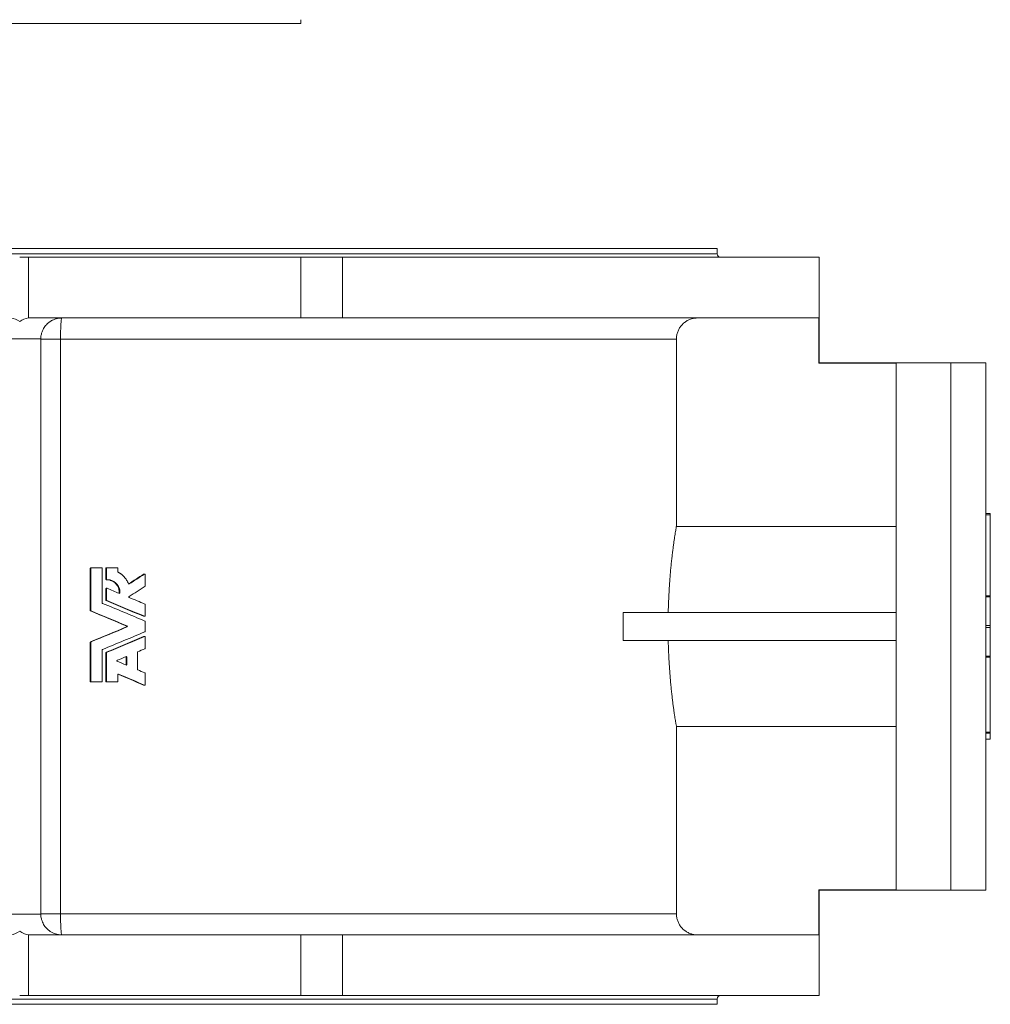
# Model space of a CAD drawing. Header units: millimetres. Extents: x -754 to 1155, y -387 to 1139.
# Tile 2 of 4: x -59 to 493, y -329 to 231. Entities that reach past the tile are written whole.
import ezdxf

# ---------------------------------------------------------------- set-up
doc = ezdxf.new("R2010")
doc.units = ezdxf.units.MM

msp = doc.modelspace()

# ---------------------------------------------------------------- linework, layer by layer
at = {"color": 7, "linetype": 'Continuous', "lineweight": 15}
for p, q in [((100.96, 231.09), (100.96, 228.89)), ((100.96, 228.89), (-219.04, 228.89)), ((-456.04, 100.9), (337.96, 100.9)), ((337.96, 97.9), (337.96, 100.9)), ((-59.04, 95.9), (-54.04, 95.9)), ((-54.04, 95.9), (-54.04, 61.4)), ((100.96, 95.9), (-54.04, 95.9)), ((100.96, 61.4), (100.96, 95.9)), ((100.96, 95.9), (124.8, 95.9)), ((124.8, 95.9), (395.96, 95.9)), ((395.96, 35.9), (395.96, 95.9)), ((-54.04, 61.4), (-35.04, 61.4)), ((-35.04, 61.4), (100.96, 61.4)), ((124.8, 61.4), (100.96, 61.4)), ((124.8, 61.4), (395.83, 61.4)), ((395.83, 35.69), (395.83, 61.4)), ((-47.04, -277.6), (-47.04, 49.4)), ((314.8, -57.16), (314.8, 49.4)), ((395.83, 35.69), (439.96, 35.69)), ((470.96, 35.9), (395.95, 35.9)), ((439.96, -263.89), (439.96, 35.69)), ((490.96, 35.9), (470.96, 35.9)), ((490.96, 35.9), (490.96, -264.1)), ((490.96, -49.91), (493.46, -49.91)), ((493.46, -49.91), (493.46, -50.54)), ((493.46, -50.54), (493.46, -96.62)), ((314.8, -57.16), (439.96, -57.16)), ((-18.87, -105.01), (-18.87, -81.05)), ((-18.6, -81.05), (-18.87, -81.05)), ((-18.6, -105.01), (-18.6, -81.05)), ((-18.28, -80.72), (-18.55, -80.72)), ((-18.28, -80.72), (-12.43, -80.72)), ((-12.1, -81.05), (-12.1, -100.67)), ((-10.04, -87.23), (-10.04, -81.05)), ((-9.71, -81.05), (-10.04, -81.05)), ((-9.39, -80.72), (-9.72, -80.72)), ((-9.71, -87.23), (-9.71, -81.05)), ((-9.39, -80.72), (-3.55, -80.72)), ((-3.23, -81.05), (-3.23, -82.92)), ((-9.71, -87.23), (-10.04, -87.23)), ((-9.37, -87.55), (-9.7, -87.55)), ((11.95, -84.39), (11.48, -84.39)), ((12.12, -84.34), (11.65, -84.34)), ((12.45, -84.66), (12.45, -91)), ((-10.04, -99.07), (-10.04, -92.73)), ((-9.71, -92.73), (-10.04, -92.73)), ((-9.39, -92.41), (-9.72, -92.41)), ((-9.71, -99.07), (-9.71, -92.73)), ((-1.99, -94.98), (-2.37, -94.98)), ((3.34, -89.93), (2.93, -89.93)), ((-9.71, -99.07), (-10.04, -99.07)), ((-9.51, -99.37), (-9.84, -99.37)), ((493.46, -96.62), (493.46, -97.2)), ((493.46, -97.2), (493.46, -113.52)), ((-18.6, -105.01), (-18.87, -105.01)), ((-18.4, -105.31), (-18.67, -105.31)), ((12.45, -101.7), (12.45, -108.03)), ((284.43, -122.1), (284.43, -106.1)), ((284.43, -106.1), (439.96, -106.1)), ((12, -108.33), (11.53, -108.33)), ((11.66, -108.36), (12.14, -108.36)), ((12.45, -111.33), (12.45, -116.87)), ((2.04, -113.8), (1.63, -113.8)), ((2.04, -114.4), (1.63, -114.4)), ((493.46, -113.52), (493.46, -114.68)), ((493.46, -114.68), (493.46, -131)), ((-18.6, -123.19), (-18.87, -123.19)), ((-18.87, -145.4), (-18.87, -123.19)), ((-18.4, -122.89), (-18.67, -122.89)), ((-18.6, -145.4), (-18.6, -123.19)), ((12, -119.87), (11.53, -119.87)), ((12.14, -119.84), (11.66, -119.84)), ((12.45, -120.17), (12.45, -126.5)), ((284.43, -122.1), (439.96, -122.1)), ((-12.1, -127.53), (-12.1, -145.4)), ((-9.51, -128.84), (-9.84, -128.84)), ((7.94, -128.82), (7.94, -138.5)), ((-10.04, -145.4), (-10.04, -129.14)), ((-9.71, -129.14), (-10.04, -129.14)), ((-9.71, -145.4), (-9.71, -129.14)), ((1.98, -131.58), (1.57, -131.58)), ((1.57, -131.58), (1.57, -135.74)), ((1.98, -131.58), (1.98, -135.74)), ((493.46, -131), (493.46, -131.58)), ((493.46, -131.58), (493.46, -174.29)), ((1.98, -135.74), (1.57, -135.74)), ((-18.6, -145.4), (-18.87, -145.4)), ((-9.71, -145.4), (-10.04, -145.4)), ((-3.23, -141.58), (-3.23, -145.4)), ((-2.78, -141.28), (-3.03, -141.28)), ((12.45, -140.82), (12.45, -147.16)), ((-18.28, -145.72), (-18.55, -145.72)), ((-18.28, -145.72), (-12.43, -145.72)), ((-9.39, -145.72), (-9.72, -145.72)), ((-9.39, -145.72), (-3.55, -145.72)), ((12, -147.46), (11.53, -147.46)), ((11.66, -147.48), (12.14, -147.48)), ((314.8, -277.6), (314.8, -171.04)), ((314.8, -171.04), (439.96, -171.04)), ((490.96, -174.91), (493.46, -174.91)), ((490.96, -178.29), (493.46, -178.29)), ((493.46, -174.29), (493.46, -174.91)), ((493.46, -174.91), (493.46, -178.24)), ((493.46, -178.24), (493.46, -178.29)), ((395.83, -263.89), (395.83, -289.6)), ((395.83, -263.89), (439.96, -263.89)), ((395.95, -264.1), (470.96, -264.1)), ((395.96, -324.1), (395.96, -264.1)), ((470.96, -264.1), (490.96, -264.1)), ((-35.04, -289.6), (-54.04, -289.6)), ((-54.04, -289.6), (-54.04, -324.1)), ((100.96, -289.6), (-35.04, -289.6)), ((100.96, -324.1), (100.96, -289.6)), ((100.96, -289.6), (124.8, -289.6)), ((124.8, -289.6), (395.83, -289.6)), ((-54.04, -324.1), (-59.04, -324.1)), ((-54.04, -324.1), (100.96, -324.1)), ((124.8, -324.1), (100.96, -324.1)), ((124.8, -324.1), (395.96, -324.1)), ((-456.04, -329.1), (337.96, -329.1)), ((337.96, -329.1), (337.96, -326.1))]:
    msp.add_line(p, q, dxfattribs=at)
at = {"color": 8, "linetype": 'Continuous', "lineweight": 0}
for p, q in [((-456.04, 97.9), (337.96, 97.9)), ((124.8, 95.9), (124.8, 61.4)), ((-47.04, 49.57), (-71.04, 49.57)), ((-47.04, 49.57), (-47.04, 49.57)), ((-47.04, 49.4), (-35.78, 49.4)), ((-35.78, 49.4), (314.8, 49.4)), ((-35.78, 49.4), (-35.78, -277.6)), ((470.96, 35.9), (470.96, -264.1)), ((490.96, -50.54), (493.46, -50.54)), ((490.96, -96.62), (493.46, -96.62)), ((490.96, -97.2), (493.46, -97.2)), ((490.96, -113.52), (493.46, -113.52)), ((490.96, -114.68), (493.46, -114.68)), ((490.96, -131), (493.46, -131)), ((490.96, -131.58), (493.46, -131.58)), ((490.96, -174.29), (493.46, -174.29)), ((490.96, -178.24), (493.46, -178.24)), ((-71.04, -277.77), (-47.04, -277.77)), ((-47.04, -277.6), (-35.78, -277.6)), ((-47.04, -277.77), (-47.04, -277.77)), ((-35.78, -277.6), (314.8, -277.6)), ((124.8, -289.6), (124.8, -324.1)), ((-456.04, -326.1), (337.96, -326.1))]:
    msp.add_line(p, q, dxfattribs=at)
at = {"color": 8, "linetype": 'Continuous', "lineweight": 0, "flags": 128}
for points in [[(-35.04, 61.4), (-35.1, 61.36), (-35.16, 61.23), (-35.22, 61.03), (-35.28, 60.75), (-35.34, 60.39), (-35.39, 59.95), (-35.45, 59.44), (-35.5, 58.87), (-35.54, 58.23), (-35.59, 57.53), (-35.63, 56.77), (-35.66, 55.96), (-35.69, 55.11), (-35.72, 54.22), (-35.74, 53.29), (-35.76, 52.34), (-35.77, 51.37), (-35.78, 50.39), (-35.78, 49.4)], [(-35.78, -277.6), (-35.78, -278.59), (-35.77, -279.58), (-35.76, -280.55), (-35.74, -281.5), (-35.72, -282.42), (-35.69, -283.31), (-35.66, -284.16), (-35.63, -284.97), (-35.59, -285.73), (-35.54, -286.43), (-35.5, -287.07), (-35.45, -287.65), (-35.39, -288.16), (-35.34, -288.59), (-35.28, -288.95), (-35.22, -289.23), (-35.16, -289.44), (-35.1, -289.56), (-35.04, -289.6)]]:
    msp.add_lwpolyline(points, dxfattribs=at)
at = {"color": 7, "linetype": 'Continuous', "lineweight": 15}
for centre, radius, start, end in [((339.96, 97.9), 2, 180, 270), ((-66.04, 49.57), 12, 54.3147, 80.4059), ((-52.04, 49.57), 12, 99.5941, 125.6853), ((-35.04, 49.4), 12, 179.1986, 180), ((-35.04, -277.6), 12, 180, 180.8014), ((-66.04, -277.77), 12, 279.5941, 305.6853), ((-52.04, -277.77), 12, 234.3147, 260.4059), ((339.96, -326.1), 2, 90, 180)]:
    msp.add_arc(centre, radius, start, end, dxfattribs=at)
for points, knots in [([(-47.04, 49.57), (-47.02, 49.92), (-46.99, 50.64), (-46.83, 51.7), (-46.54, 52.89), (-46.08, 54.17), (-45.43, 55.46), (-44.67, 56.59), (-43.84, 57.58), (-42.83, 58.56), (-41.63, 59.47), (-40.22, 60.27), (-38.98, 60.75), (-37.96, 61.05), (-37.27, 61.2), (-36.65, 61.29), (-36.16, 61.35), (-35.7, 61.38), (-35.35, 61.4), (-35.12, 61.4), (-35.04, 61.4)], [0, 0, 0, 0, 0.0496207, 0.0994444, 0.1490959, 0.2231008, 0.297171, 0.367084, 0.4372596, 0.5072769, 0.60379, 0.7006529, 0.7972715, 0.8443245, 0.8913568, 0.9204162, 0.9494267, 0.9689106, 0.9883465, 1, 1, 1, 1]), ([(326.81, 61.4), (326.29, 61.38), (325.44, 61.35), (324.27, 61.14), (323.3, 60.89), (322.34, 60.55), (321.41, 60.13), (320.53, 59.64), (319.69, 59.08), (318.89, 58.44), (318.16, 57.74), (317.49, 56.99), (316.88, 56.18), (316.34, 55.31), (315.88, 54.41), (315.5, 53.47), (315.2, 52.51), (314.98, 51.52), (314.83, 50.48), (314.81, 49.77), (314.8, 49.4)], [0, 0, 0, 0, 0.082153, 0.135104, 0.188054, 0.242541, 0.297029, 0.34998, 0.402929, 0.457418, 0.511907, 0.564845, 0.617783, 0.672259, 0.726736, 0.779652, 0.832567, 0.887022, 0.941475, 1, 1, 1, 1]), ([(395.83, 35.69), (395.86, 35.74), (395.91, 35.86), (395.95, 35.92), (395.95, 35.9), (395.95, 35.9)], [0, 0, 0, 0, 0.499182, 0.998363, 1, 1, 1, 1]), ([(310.13, -106.1), (310.16, -104.83), (310.23, -102.29), (310.38, -98.53), (310.56, -94.84), (310.78, -91.24), (311.02, -87.76), (311.29, -84.39), (311.58, -81.16), (311.89, -78.07), (312.21, -75.14), (312.53, -72.38), (312.85, -69.82), (313.16, -67.44), (313.47, -65.27), (313.76, -63.32), (314.03, -61.58), (314.27, -60.07), (314.49, -58.82), (314.67, -57.81), (314.76, -57.38), (314.8, -57.16)], [0, 0, 0, 0, 0.051855, 0.103889, 0.155984, 0.208021, 0.259879, 0.311714, 0.363723, 0.415792, 0.467803, 0.519639, 0.571888, 0.624316, 0.676804, 0.729231, 0.781478, 0.83604, 0.89074, 0.94544, 1, 1, 1, 1]), ([(-18.87, -81.05), (-18.87, -81.03), (-18.87, -80.98), (-18.85, -80.92), (-18.82, -80.87), (-18.78, -80.82), (-18.73, -80.78), (-18.67, -80.75), (-18.61, -80.73), (-18.57, -80.73), (-18.55, -80.72)], [0, 0, 0, 0, 0.128168, 0.251075, 0.373469, 0.500155, 0.621782, 0.748262, 0.871912, 1, 1, 1, 1]), ([(-18.6, -81.05), (-18.6, -81.01), (-18.6, -80.96), (-18.56, -80.89), (-18.54, -80.85), (-18.45, -80.76), (-18.37, -80.72), (-18.28, -80.72)], [0, 0, 0, 0, 0.25, 0.25, 0.5, 0.5, 1, 1, 1, 1]), ([(-12.43, -80.72), (-12.39, -80.72), (-12.34, -80.73), (-12.27, -80.76), (-12.23, -80.79), (-12.14, -80.88), (-12.11, -80.96), (-12.1, -81.05)], [0, 0, 0, 0, 0.25, 0.25, 0.5, 0.5, 1, 1, 1, 1]), ([(-10.04, -81.05), (-10.04, -81.03), (-10.03, -80.98), (-10.01, -80.92), (-9.98, -80.87), (-9.95, -80.82), (-9.9, -80.78), (-9.84, -80.75), (-9.78, -80.73), (-9.74, -80.73), (-9.72, -80.72)], [0, 0, 0, 0, 0.128168, 0.251075, 0.373469, 0.500155, 0.621782, 0.748262, 0.871912, 1, 1, 1, 1]), ([(-9.71, -81.05), (-9.71, -81.01), (-9.7, -80.96), (-9.67, -80.89), (-9.64, -80.85), (-9.56, -80.76), (-9.47, -80.72), (-9.39, -80.72)], [0, 0, 0, 0, 0.25, 0.25, 0.5, 0.5, 1, 1, 1, 1]), ([(-3.55, -80.72), (-3.51, -80.72), (-3.47, -80.73), (-3.39, -80.76), (-3.36, -80.79), (-3.27, -80.88), (-3.23, -80.96), (-3.23, -81.05)], [0, 0, 0, 0, 0.25, 0.25, 0.5, 0.5, 1, 1, 1, 1]), ([(-3.06, -83.2), (-2.95, -83.26), (-2.85, -83.32), (-2.73, -83.39), (-2.69, -83.41), (-2.64, -83.44), (-2.63, -83.45), (-2.6, -83.46), (-2.6, -83.46), (-2.58, -83.47), (-2.58, -83.47), (-2.57, -83.48), (-2.57, -83.48), (-2.48, -83.53), (-2.39, -83.58), (-2.27, -83.66), (-2.23, -83.68), (-2.16, -83.73), (-2.12, -83.75), (-1.94, -83.87), (-1.78, -83.97), (-1.55, -84.14), (-1.48, -84.19), (-1.36, -84.28), (-1.32, -84.31), (-1.25, -84.37), (-1.2, -84.4), (-0.57, -84.89), (-0.02, -85.4), (0.74, -86.24), (0.97, -86.53), (1.43, -87.13), (1.64, -87.45), (2.04, -88.08), (2.23, -88.41), (2.57, -89.08), (2.73, -89.42), (2.87, -89.78)], [0, 0, 0, 0, 0.03125, 0.03125, 0.046875, 0.046875, 0.054688, 0.054688, 0.058594, 0.058594, 0.060547, 0.060547, 0.0625, 0.0625, 0.09375, 0.09375, 0.109375, 0.109375, 0.125, 0.125, 0.1875, 0.1875, 0.21875, 0.21875, 0.234375, 0.234375, 0.25, 0.25, 0.5, 0.5, 0.625, 0.625, 0.75, 0.75, 0.875, 0.875, 1, 1, 1, 1]), ([(-9.7, -87.55), (-9.72, -87.55), (-9.76, -87.55), (-9.81, -87.54), (-9.85, -87.52), (-9.9, -87.5), (-9.94, -87.46), (-9.98, -87.42), (-10.01, -87.36), (-10.03, -87.3), (-10.04, -87.25), (-10.04, -87.23)], [0, 0, 0, 0, 0.102922, 0.20185, 0.299314, 0.397957, 0.500331, 0.622079, 0.748767, 0.873315, 1, 1, 1, 1]), ([(-9.37, -87.55), (-9.42, -87.56), (-9.46, -87.55), (-9.54, -87.52), (-9.58, -87.49), (-9.67, -87.4), (-9.71, -87.32), (-9.71, -87.23)], [0, 0, 0, 0, 0.25, 0.25, 0.5, 0.5, 1, 1, 1, 1]), ([(-2.37, -94.98), (-2.37, -94.78), (-2.37, -94.39), (-2.41, -93.8), (-2.5, -93.23), (-2.65, -92.66), (-2.85, -92.05), (-3.13, -91.42), (-3.62, -90.57), (-4.39, -89.61), (-5.34, -88.83), (-6.18, -88.34), (-6.77, -88.07), (-7.3, -87.88), (-7.77, -87.74), (-8.25, -87.64), (-8.73, -87.58), (-9.15, -87.55), (-9.4, -87.55), (-9.5, -87.55)], [0, 0, 0, 0, 0.051761, 0.101979, 0.152241, 0.203792, 0.254613, 0.318103, 0.381912, 0.509039, 0.636166, 0.69987, 0.763469, 0.805685, 0.848069, 0.890817, 0.933677, 0.974855, 1, 1, 1, 1]), ([(-1.99, -94.98), (-1.99, -94.9), (-1.99, -94.83), (-1.99, -94.74), (-1.99, -94.71), (-1.99, -94.67), (-1.99, -94.66), (-1.99, -94.64), (-1.99, -94.64), (-1.99, -94.63), (-1.99, -94.63), (-1.99, -94.62), (-1.99, -94.62), (-1.99, -94.55), (-1.99, -94.48), (-1.99, -94.39), (-2, -94.36), (-2, -94.32), (-2, -94.3), (-2, -94.28), (-2, -94.26), (-2.01, -94.12), (-2.02, -94), (-2.04, -93.76), (-2.06, -93.63), (-2.1, -93.4), (-2.12, -93.28), (-2.17, -93.04), (-2.21, -92.92), (-2.3, -92.56), (-2.38, -92.33), (-2.65, -91.64), (-2.87, -91.2), (-3.41, -90.38), (-3.71, -90), (-4.41, -89.3), (-4.78, -88.99), (-5.4, -88.59), (-5.61, -88.46), (-6.05, -88.24), (-6.27, -88.13), (-6.72, -87.96), (-6.96, -87.88), (-7.31, -87.78), (-7.43, -87.75), (-7.67, -87.69), (-7.79, -87.67), (-8.03, -87.63), (-8.16, -87.61), (-8.34, -87.59), (-8.4, -87.58), (-8.49, -87.57), (-8.52, -87.57), (-8.58, -87.57), (-8.61, -87.57), (-8.69, -87.56), (-8.75, -87.56), (-8.84, -87.56), (-8.87, -87.56), (-8.92, -87.55), (-8.94, -87.55), (-8.96, -87.55), (-8.97, -87.55), (-8.98, -87.55), (-8.99, -87.55), (-9, -87.55), (-9, -87.55), (-9.09, -87.55), (-9.21, -87.55), (-9.37, -87.55)], [0, 0, 0, 0, 0.015625, 0.015625, 0.023438, 0.023438, 0.027344, 0.027344, 0.029297, 0.029297, 0.030273, 0.030273, 0.03125, 0.03125, 0.046875, 0.046875, 0.054688, 0.054688, 0.058594, 0.058594, 0.0625, 0.0625, 0.09375, 0.09375, 0.125, 0.125, 0.15625, 0.15625, 0.1875, 0.1875, 0.25, 0.25, 0.375, 0.375, 0.5, 0.5, 0.625, 0.625, 0.6875, 0.6875, 0.75, 0.75, 0.8125, 0.8125, 0.84375, 0.84375, 0.875, 0.875, 0.90625, 0.90625, 0.921875, 0.921875, 0.929688, 0.929688, 0.9375, 0.9375, 0.953125, 0.953125, 0.960938, 0.960938, 0.964844, 0.964844, 0.966797, 0.966797, 0.967773, 0.967773, 0.96875, 0.96875, 1, 1, 1, 1]), ([(11.48, -84.39), (11.51, -84.38), (11.56, -84.35), (11.62, -84.34), (11.65, -84.34), (11.65, -84.34)], [0, 0, 0, 0, 0.478723, 0.957903, 1, 1, 1, 1]), ([(11.95, -84.39), (12.05, -84.33), (12.18, -84.32), (12.38, -84.44), (12.45, -84.54), (12.45, -84.66)], [0, 0, 0, 0, 0.5, 0.5, 1, 1, 1, 1]), ([(-10.04, -92.73), (-10.04, -92.71), (-10.03, -92.65), (-10, -92.58), (-9.96, -92.51), (-9.9, -92.46), (-9.83, -92.43), (-9.76, -92.41), (-9.73, -92.41), (-9.72, -92.41)], [0, 0, 0, 0, 0.156952, 0.313151, 0.468793, 0.625627, 0.781389, 0.938014, 1, 1, 1, 1]), ([(-9.71, -92.73), (-9.71, -92.63), (-9.66, -92.52), (-9.48, -92.4), (-9.36, -92.39), (-9.26, -92.43)], [0, 0, 0, 0, 0.5, 0.5, 1, 1, 1, 1]), ([(-2.51, -95.24), (-2.49, -95.23), (-2.45, -95.2), (-2.41, -95.13), (-2.38, -95.06), (-2.37, -95.01), (-2.37, -94.98)], [0, 0, 0, 0, 0.228787, 0.485645, 0.739405, 1, 1, 1, 1]), ([(-2.43, -95.27), (-2.34, -95.31), (-2.22, -95.3), (-2.05, -95.19), (-1.99, -95.09), (-1.99, -94.98)], [0, 0, 0, 0, 0.5, 0.5, 1, 1, 1, 1]), ([(2.87, -89.78), (2.91, -89.86), (2.98, -89.93), (3.16, -89.99), (3.26, -89.98), (3.34, -89.93)], [0, 0, 0, 0, 0.5, 0.5, 1, 1, 1, 1]), ([(-9.84, -99.37), (-9.85, -99.36), (-9.88, -99.35), (-9.92, -99.32), (-9.95, -99.28), (-9.99, -99.23), (-10.03, -99.16), (-10.03, -99.1), (-10.04, -99.07)], [0, 0, 0, 0, 0.127754, 0.252011, 0.375333, 0.500343, 0.747193, 1, 1, 1, 1]), ([(3.25, -97.09), (3.2, -97.12), (3.16, -97.16), (3.11, -97.27), (3.1, -97.33), (3.11, -97.42), (3.11, -97.45), (3.13, -97.5), (3.15, -97.53), (3.2, -97.6), (3.24, -97.64), (3.3, -97.66)], [0, 0, 0, 0, 0.25, 0.25, 0.5, 0.5, 0.625, 0.625, 0.75, 0.75, 1, 1, 1, 1]), ([(-18.67, -105.31), (-18.69, -105.31), (-18.72, -105.29), (-18.76, -105.26), (-18.79, -105.23), (-18.83, -105.18), (-18.86, -105.11), (-18.87, -105.04), (-18.87, -105.01)], [0, 0, 0, 0, 0.127754, 0.252011, 0.375333, 0.500343, 0.747193, 1, 1, 1, 1]), ([(11.66, -108.36), (11.64, -108.36), (11.6, -108.36), (11.56, -108.34), (11.53, -108.33)], [0, 0, 0, 0, 0.426654, 1, 1, 1, 1]), ([(12.45, -108.03), (12.44, -108.14), (12.39, -108.24), (12.21, -108.36), (12.1, -108.38), (12, -108.33)], [0, 0, 0, 0, 0.5, 0.5, 1, 1, 1, 1]), ([(1.63, -114.4), (1.65, -114.39), (1.67, -114.38), (1.71, -114.35), (1.75, -114.32), (1.79, -114.27), (1.82, -114.2), (1.83, -114.1), (1.82, -114.01), (1.78, -113.92), (1.72, -113.85), (1.66, -113.82), (1.63, -113.8)], [0, 0, 0, 0, 0.06297, 0.124815, 0.186828, 0.250289, 0.372348, 0.50017, 0.622244, 0.750049, 0.872906, 1, 1, 1, 1]), ([(2.04, -114.4), (2.1, -114.38), (2.15, -114.34), (2.2, -114.26), (2.21, -114.23), (2.23, -114.17), (2.24, -114.13), (2.24, -114.04), (2.22, -113.97), (2.15, -113.87), (2.1, -113.83), (2.04, -113.8)], [0, 0, 0, 0, 0.25, 0.25, 0.375, 0.375, 0.5, 0.5, 0.75, 0.75, 1, 1, 1, 1]), ([(-18.87, -123.19), (-18.87, -123.17), (-18.87, -123.14), (-18.86, -123.1), (-18.84, -123.05), (-18.81, -123), (-18.76, -122.94), (-18.7, -122.91), (-18.67, -122.89)], [0, 0, 0, 0, 0.127754, 0.252011, 0.375333, 0.500343, 0.747193, 1, 1, 1, 1]), ([(11.53, -119.87), (11.56, -119.86), (11.6, -119.84), (11.64, -119.85), (11.66, -119.85)], [0, 0, 0, 0, 0.571642, 1, 1, 1, 1]), ([(12, -119.87), (12.1, -119.83), (12.22, -119.84), (12.39, -119.96), (12.45, -120.06), (12.45, -120.17)], [0, 0, 0, 0, 0.5, 0.5, 1, 1, 1, 1]), ([(314.8, -171.04), (314.76, -170.84), (314.68, -170.43), (314.51, -169.49), (314.3, -168.32), (314.07, -166.9), (313.81, -165.25), (313.53, -163.36), (313.23, -161.25), (312.92, -158.93), (312.6, -156.41), (312.28, -153.7), (311.96, -150.8), (311.65, -147.72), (311.35, -144.48), (311.07, -141.11), (310.82, -137.57), (310.59, -133.87), (310.39, -130.02), (310.23, -126.1), (310.16, -123.43), (310.13, -122.1)], [0, 0, 0, 0, 0.051931, 0.104041, 0.156212, 0.208325, 0.260258, 0.312171, 0.364259, 0.416406, 0.468495, 0.520409, 0.572694, 0.625158, 0.677682, 0.730144, 0.782427, 0.836753, 0.891215, 0.945676, 1, 1, 1, 1]), ([(-10.04, -129.14), (-10.04, -129.12), (-10.03, -129.09), (-10.02, -129.04), (-10.01, -129), (-9.98, -128.94), (-9.92, -128.88), (-9.87, -128.85), (-9.84, -128.84)], [0, 0, 0, 0, 0.1277544, 0.2520106, 0.3753329, 0.5003431, 0.747193, 1, 1, 1, 1]), ([(-3.47, -133.96), (-3.48, -133.96), (-3.51, -133.94), (-3.55, -133.91), (-3.58, -133.88), (-3.62, -133.83), (-3.66, -133.76), (-3.67, -133.66), (-3.66, -133.57), (-3.62, -133.48), (-3.55, -133.41), (-3.5, -133.38), (-3.47, -133.36)], [0, 0, 0, 0, 0.063157, 0.125134, 0.18722, 0.250697, 0.372627, 0.500169, 0.621976, 0.74964, 0.872576, 1, 1, 1, 1]), ([(1.44, -131.32), (1.46, -131.33), (1.5, -131.36), (1.54, -131.42), (1.57, -131.5), (1.57, -131.55), (1.57, -131.58)], [0, 0, 0, 0, 0.214969, 0.476295, 0.734531, 1, 1, 1, 1]), ([(1.53, -131.28), (1.55, -131.27), (1.58, -131.26), (1.64, -131.25), (1.7, -131.26), (1.77, -131.27), (1.84, -131.31), (1.9, -131.36), (1.94, -131.42), (1.97, -131.5), (1.98, -131.55), (1.98, -131.58)], [0, 0, 0, 0, 0.084215, 0.167393, 0.251699, 0.37698, 0.501211, 0.624186, 0.749435, 0.873035, 1, 1, 1, 1]), ([(1.57, -135.74), (1.57, -135.77), (1.57, -135.82), (1.54, -135.9), (1.5, -135.96), (1.46, -135.99), (1.44, -136.01)], [0, 0, 0, 0, 0.261209, 0.521163, 0.780188, 1, 1, 1, 1]), ([(1.98, -135.74), (1.98, -135.76), (1.98, -135.8), (1.96, -135.85), (1.94, -135.91), (1.9, -135.97), (1.84, -136.02), (1.77, -136.05), (1.69, -136.07), (1.61, -136.07), (1.56, -136.05), (1.53, -136.04)], [0, 0, 0, 0, 0.083761, 0.16626, 0.249574, 0.373668, 0.498918, 0.623502, 0.748897, 0.873921, 1, 1, 1, 1]), ([(-18.55, -145.72), (-18.57, -145.72), (-18.61, -145.72), (-18.67, -145.7), (-18.73, -145.67), (-18.78, -145.63), (-18.82, -145.58), (-18.85, -145.53), (-18.87, -145.46), (-18.87, -145.42), (-18.87, -145.4)], [0, 0, 0, 0, 0.1286403, 0.2517286, 0.3739359, 0.5000312, 0.621854, 0.7486191, 0.8732425, 1, 1, 1, 1]), ([(-18.28, -145.72), (-18.32, -145.72), (-18.36, -145.72), (-18.44, -145.68), (-18.48, -145.66), (-18.57, -145.57), (-18.6, -145.49), (-18.6, -145.4)], [0, 0, 0, 0, 0.25, 0.25, 0.5, 0.5, 1, 1, 1, 1]), ([(-12.1, -145.4), (-12.11, -145.44), (-12.11, -145.48), (-12.15, -145.56), (-12.17, -145.6), (-12.26, -145.69), (-12.34, -145.72), (-12.43, -145.72)], [0, 0, 0, 0, 0.25, 0.25, 0.5, 0.5, 1, 1, 1, 1]), ([(-9.72, -145.72), (-9.74, -145.72), (-9.78, -145.72), (-9.84, -145.7), (-9.9, -145.67), (-9.94, -145.63), (-9.98, -145.58), (-10.01, -145.53), (-10.03, -145.46), (-10.04, -145.42), (-10.04, -145.4)], [0, 0, 0, 0, 0.12864, 0.251729, 0.373936, 0.500031, 0.621854, 0.748619, 0.873242, 1, 1, 1, 1]), ([(-9.39, -145.72), (-9.43, -145.72), (-9.47, -145.72), (-9.55, -145.68), (-9.59, -145.66), (-9.67, -145.57), (-9.71, -145.49), (-9.71, -145.4)], [0, 0, 0, 0, 0.25, 0.25, 0.5, 0.5, 1, 1, 1, 1]), ([(-3.23, -145.4), (-3.23, -145.44), (-3.24, -145.48), (-3.27, -145.56), (-3.3, -145.6), (-3.38, -145.69), (-3.47, -145.72), (-3.55, -145.72)], [0, 0, 0, 0, 0.25, 0.25, 0.5, 0.5, 1, 1, 1, 1]), ([(-2.78, -141.28), (-2.88, -141.24), (-3, -141.25), (-3.18, -141.37), (-3.23, -141.47), (-3.23, -141.58)], [0, 0, 0, 0, 0.5, 0.5, 1, 1, 1, 1]), ([(11.66, -147.48), (11.64, -147.48), (11.6, -147.48), (11.56, -147.46), (11.53, -147.46)], [0, 0, 0, 0, 0.426656, 1, 1, 1, 1]), ([(12.45, -147.16), (12.44, -147.26), (12.39, -147.37), (12.21, -147.49), (12.1, -147.5), (12, -147.46)], [0, 0, 0, 0, 0.5, 0.5, 1, 1, 1, 1]), ([(395.83, -263.89), (395.86, -263.95), (395.91, -264.06), (395.95, -264.12), (395.95, -264.1), (395.95, -264.1)], [0, 0, 0, 0, 0.499182, 0.998363, 1, 1, 1, 1]), ([(-35.04, -289.6), (-35.12, -289.6), (-35.35, -289.6), (-35.7, -289.59), (-36.16, -289.55), (-36.65, -289.5), (-37.27, -289.4), (-37.96, -289.25), (-38.98, -288.96), (-40.22, -288.47), (-41.63, -287.68), (-42.83, -286.76), (-43.84, -285.79), (-44.67, -284.8), (-45.43, -283.66), (-46.08, -282.37), (-46.54, -281.09), (-46.83, -279.9), (-46.99, -278.84), (-47.02, -278.13), (-47.04, -277.77)], [0, 0, 0, 0, 0.011653, 0.031089, 0.050573, 0.079584, 0.108643, 0.155676, 0.202729, 0.299347, 0.39621, 0.492723, 0.56274, 0.632916, 0.702829, 0.776899, 0.850904, 0.900556, 0.950379, 1, 1, 1, 1]), ([(326.81, -289.6), (326.29, -289.58), (325.44, -289.55), (324.27, -289.34), (323.3, -289.09), (322.34, -288.75), (321.41, -288.34), (320.53, -287.85), (319.69, -287.28), (318.89, -286.65), (318.16, -285.94), (317.49, -285.19), (316.88, -284.38), (316.34, -283.52), (315.88, -282.61), (315.5, -281.68), (315.2, -280.72), (314.98, -279.72), (314.83, -278.68), (314.81, -277.97), (314.8, -277.6)], [0, 0, 0, 0, 0.082153, 0.135104, 0.188054, 0.242541, 0.297029, 0.34998, 0.402929, 0.457418, 0.511907, 0.564845, 0.617783, 0.672259, 0.726736, 0.779652, 0.832567, 0.887022, 0.941475, 1, 1, 1, 1])]:
    msp.add_open_spline(points, degree=3, knots=knots, dxfattribs=at)
for points in [[(-3.23, -82.92), (-3.23, -83.04), (-3.16, -83.15), (-3.06, -83.2)], [(2.93, -89.93), (5.78, -88.08), (8.64, -86.24), (11.48, -84.39)], [(3.34, -89.93), (6.22, -88.08), (9.09, -86.24), (11.95, -84.39)], [(-9.26, -92.43), (-6.98, -93.38), (-4.71, -94.33), (-2.43, -95.27)], [(12.3, -91.27), (9.29, -93.21), (6.27, -95.15), (3.25, -97.09)], [(12.45, -91), (12.45, -91.11), (12.39, -91.21), (12.3, -91.27)], [(-12.1, -100.67), (-12.1, -100.8), (-12.03, -100.92), (-11.9, -100.97)], [(11.53, -108.33), (4.44, -105.35), (-2.68, -102.36), (-9.84, -99.37)], [(-9.51, -99.37), (-9.63, -99.31), (-9.71, -99.2), (-9.71, -99.07)], [(12, -108.33), (4.87, -105.35), (-2.31, -102.36), (-9.51, -99.37)], [(3.3, -97.66), (6.29, -98.91), (9.27, -100.16), (12.25, -101.4)], [(1.63, -113.8), (-5.11, -110.97), (-11.88, -108.14), (-18.67, -105.31)], [(-18.4, -105.31), (-18.52, -105.26), (-18.6, -105.14), (-18.6, -105.01)], [(2.04, -113.8), (-4.75, -110.97), (-11.57, -108.14), (-18.4, -105.31)], [(-11.9, -100.97), (-3.81, -104.32), (4.24, -107.68), (12.25, -111.03)], [(12.25, -101.4), (12.37, -101.45), (12.45, -101.57), (12.45, -101.7)], [(12.25, -111.03), (12.37, -111.09), (12.45, -111.2), (12.45, -111.33)], [(-18.67, -122.89), (-11.88, -120.06), (-5.11, -117.23), (1.63, -114.4)], [(-18.4, -122.89), (-11.57, -120.06), (-4.75, -117.23), (2.04, -114.4)], [(12.25, -117.17), (4.24, -120.52), (-3.81, -123.88), (-11.9, -127.23)], [(12.45, -116.87), (12.44, -117), (12.37, -117.12), (12.25, -117.17)], [(-18.6, -123.19), (-18.6, -123.06), (-18.53, -122.94), (-18.4, -122.89)], [(-9.84, -128.84), (-2.68, -125.85), (4.44, -122.86), (11.53, -119.87)], [(-9.51, -128.84), (-2.31, -125.85), (4.87, -122.86), (12, -119.87)], [(-11.9, -127.23), (-12.03, -127.29), (-12.1, -127.4), (-12.1, -127.53)], [(-9.71, -129.14), (-9.71, -129.01), (-9.63, -128.89), (-9.51, -128.84)], [(8.14, -128.52), (8.02, -128.57), (7.94, -128.69), (7.94, -128.82)], [(12.25, -126.8), (10.88, -127.37), (9.51, -127.95), (8.14, -128.52)], [(12.45, -126.5), (12.44, -126.63), (12.37, -126.75), (12.25, -126.8)], [(-3.47, -133.36), (-1.8, -132.67), (-0.13, -131.97), (1.53, -131.28)], [(1.53, -136.04), (-0.13, -135.35), (-1.8, -134.66), (-3.47, -133.96)], [(7.94, -138.5), (7.95, -138.64), (8.02, -138.75), (8.14, -138.8)], [(8.14, -138.8), (9.51, -139.38), (10.88, -139.95), (12.25, -140.52)], [(11.53, -147.46), (6.65, -145.4), (1.75, -143.34), (-3.16, -141.28)], [(12, -147.46), (7.09, -145.4), (2.16, -143.34), (-2.78, -141.28)], [(12.25, -140.52), (12.37, -140.57), (12.45, -140.69), (12.45, -140.82)]]:
    msp.add_open_spline(points, degree=3, dxfattribs=at)

doc.saveas('drawing.dxf')
